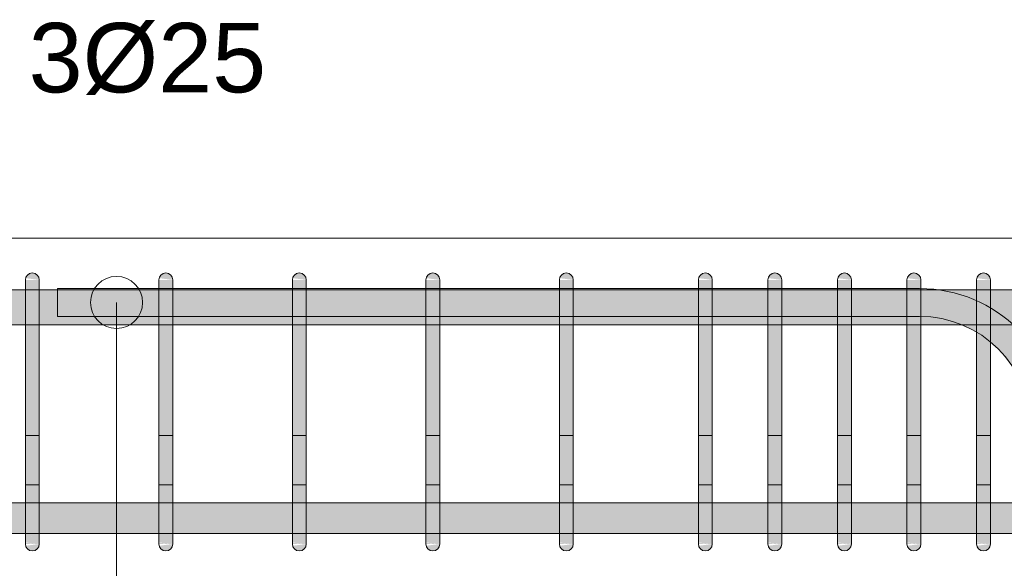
# Model space of a CAD drawing. Header units: millimetres. Extents: x 4307 to 42792, y 1610 to 10025.
# Tile 93 of 256: x 14147 to 14855, y 8682 to 9077. Entities that reach past the tile are written whole.
import ezdxf

# ---------------------------------------------------------------- set-up
doc = ezdxf.new("R2010")
doc.units = ezdxf.units.MM
for name, color, linetype, lineweight in [('S-BEAM', 12, 'Continuous', 9), ('S-COLS', 52, 'Continuous', 9), ('S-RBAR', 171, 'Continuous', 5), ('S-RBAR-IDEN', 171, 'Continuous', 5)]:
    doc.layers.add(name, color=color, linetype=linetype, lineweight=lineweight)
doc.styles.add('Arial', font='arial.ttf', dxfattribs={"height": 50})

msp = doc.modelspace()

# ---------------------------------------------------------------- hatches: boundary and pattern name
at = {"layer": 'S-RBAR'}
for points in [[(14160.94, 8890), (14160.77, 8891.29), (14160.27, 8892.5), (14159.47, 8893.54), (14158.44, 8894.33), (14157.23, 8894.83), (14155.94, 8895), (14154.64, 8894.83), (14153.44, 8894.33), (14152.4, 8893.54), (14151.61, 8892.5), (14151.11, 8891.29), (14160.77, 8890.02)], [(14256.95, 8890), (14256.78, 8891.29), (14256.28, 8892.5), (14255.49, 8893.54), (14254.45, 8894.33), (14253.25, 8894.83), (14251.95, 8895), (14250.66, 8894.83), (14249.45, 8894.33), (14248.42, 8893.54), (14247.62, 8892.5), (14247.12, 8891.29), (14256.78, 8890.02)], [(14352.97, 8890), (14352.8, 8891.29), (14352.3, 8892.5), (14351.5, 8893.54), (14350.47, 8894.33), (14349.26, 8894.83), (14347.97, 8895), (14346.67, 8894.83), (14345.47, 8894.33), (14344.43, 8893.54), (14343.64, 8892.5), (14343.14, 8891.29), (14352.8, 8890.02)], [(14448.98, 8890), (14448.81, 8891.29), (14448.31, 8892.5), (14447.52, 8893.54), (14446.48, 8894.33), (14445.28, 8894.83), (14443.98, 8895), (14442.69, 8894.83), (14441.48, 8894.33), (14440.45, 8893.54), (14439.65, 8892.5), (14439.15, 8891.29), (14448.81, 8890.02)], [(14545, 8890), (14544.83, 8891.29), (14544.33, 8892.5), (14543.54, 8893.54), (14542.5, 8894.33), (14541.29, 8894.83), (14540, 8895), (14538.71, 8894.83), (14537.26, 8894.15), (14536.46, 8893.54), (14535.67, 8892.5), (14535.17, 8891.29), (14544.83, 8890.02)], [(14645, 8890), (14644.83, 8891.29), (14644.33, 8892.5), (14643.54, 8893.54), (14642.5, 8894.33), (14641.29, 8894.83), (14640, 8895), (14638.71, 8894.83), (14637.5, 8894.33), (14636.46, 8893.54), (14635.67, 8892.5), (14635.17, 8891.29), (14644.83, 8890.02)], [(14695, 8890), (14694.83, 8891.29), (14694.33, 8892.5), (14693.54, 8893.54), (14692.5, 8894.33), (14691.29, 8894.83), (14690, 8895), (14688.71, 8894.83), (14687.5, 8894.33), (14686.46, 8893.54), (14685.67, 8892.5), (14685.17, 8891.29), (14694.33, 8890.09)], [(14745, 8890), (14744.83, 8891.29), (14744.33, 8892.5), (14743.54, 8893.54), (14742.5, 8894.33), (14741.29, 8894.83), (14740, 8895), (14738.71, 8894.83), (14737.5, 8894.33), (14736.46, 8893.54), (14735.67, 8892.5), (14735.17, 8891.29), (14744.83, 8890.02)], [(14795, 8890), (14794.83, 8891.29), (14794.33, 8892.5), (14793.54, 8893.54), (14792.5, 8894.33), (14791.29, 8894.83), (14790, 8895), (14788.71, 8894.83), (14787.5, 8894.33), (14786.46, 8893.54), (14785.67, 8892.5), (14785.17, 8891.29), (14794.83, 8890.02)], [(14845, 8890), (14844.83, 8891.29), (14844.33, 8892.5), (14843.54, 8893.54), (14842.5, 8894.33), (14841.29, 8894.83), (14840, 8895), (14838.71, 8894.83), (14837.5, 8894.33), (14836.46, 8893.54), (14835.67, 8892.5), (14835.17, 8891.29), (14844.83, 8890.02)], [(14160.94, 8865), (14160.94, 8890), (14150.94, 8890), (14150.94, 8865)], [(14256.95, 8865), (14256.95, 8890), (14246.95, 8890), (14246.95, 8865)], [(14352.97, 8865), (14352.97, 8890), (14342.97, 8890), (14342.97, 8865)], [(14448.98, 8865), (14448.98, 8890), (14438.98, 8890), (14438.98, 8865)], [(14537.26, 8865), (14545, 8865), (14545, 8890), (14535, 8890), (14535, 8865)], [(14645, 8865), (14645, 8890), (14635, 8890), (14635, 8865)], [(14685, 8865), (14695, 8865), (14695, 8890), (14685, 8890), (14685, 8869.55)], [(14745, 8865), (14745, 8890), (14735, 8890), (14735, 8865)], [(14795, 8865), (14795, 8890), (14785, 8890), (14785, 8865)], [(14845, 8865), (14845, 8890), (14835, 8890), (14835, 8865)], [(14160.94, 8725), (14160.94, 8865), (14150.94, 8865), (14150.94, 8725)], [(14256.95, 8725), (14256.95, 8865), (14246.95, 8865), (14246.95, 8725)], [(14352.97, 8725), (14352.97, 8865), (14342.97, 8865), (14342.97, 8725)], [(14448.98, 8725), (14448.98, 8865), (14438.98, 8865), (14438.98, 8725)], [(14545, 8725), (14545, 8865), (14535, 8865), (14535, 8725)], [(14645, 8725), (14645, 8865), (14635, 8865), (14635, 8725)], [(14695, 8725), (14695, 8865), (14685, 8865), (14685, 8725), (14694.33, 8725)], [(14745, 8725), (14745, 8865), (14735, 8865), (14735, 8725)], [(14795, 8725), (14795, 8865), (14785, 8865), (14785, 8725)], [(14845, 8725), (14845, 8865), (14835, 8865), (14835, 8725)], [(14155.94, 8695), (14157.23, 8695.17), (14158.44, 8695.67), (14159.47, 8696.46), (14160.27, 8697.5), (14160.77, 8698.71), (14160.77, 8699.98), (14151.11, 8698.71), (14151.61, 8697.5), (14152.4, 8696.46), (14153.44, 8695.67), (14154.64, 8695.17)], [(14251.95, 8695), (14253.25, 8695.17), (14254.45, 8695.67), (14255.49, 8696.46), (14256.28, 8697.5), (14256.78, 8698.71), (14256.78, 8699.98), (14247.12, 8698.71), (14247.62, 8697.5), (14248.42, 8696.46), (14249.45, 8695.67), (14250.66, 8695.17)], [(14347.97, 8695), (14349.26, 8695.17), (14350.47, 8695.67), (14351.5, 8696.46), (14352.3, 8697.5), (14352.8, 8698.71), (14352.8, 8699.98), (14343.14, 8698.71), (14343.64, 8697.5), (14344.43, 8696.46), (14345.47, 8695.67), (14346.67, 8695.17)], [(14443.98, 8695), (14445.28, 8695.17), (14446.48, 8695.67), (14447.52, 8696.46), (14448.31, 8697.5), (14448.81, 8698.71), (14448.81, 8699.98), (14439.15, 8698.71), (14439.65, 8697.5), (14440.45, 8696.46), (14441.48, 8695.67), (14442.69, 8695.17)], [(14540, 8695), (14541.29, 8695.17), (14542.5, 8695.67), (14543.54, 8696.46), (14544.33, 8697.5), (14544.83, 8698.71), (14544.83, 8699.98), (14535.17, 8698.71), (14535.67, 8697.5), (14537.26, 8695.85), (14537.5, 8695.67), (14538.71, 8695.17)], [(14640, 8695), (14641.29, 8695.17), (14642.5, 8695.67), (14643.54, 8696.46), (14644.33, 8697.5), (14644.83, 8698.71), (14644.83, 8699.98), (14635.17, 8698.71), (14635.67, 8697.5), (14636.46, 8696.46), (14637.5, 8695.67), (14638.71, 8695.17)], [(14690, 8695), (14691.29, 8695.17), (14692.5, 8695.67), (14693.54, 8696.46), (14694.33, 8697.5), (14694.83, 8698.71), (14695, 8700), (14685.17, 8698.71), (14685.67, 8697.5), (14686.46, 8696.46), (14687.5, 8695.67), (14688.71, 8695.17)], [(14740, 8695), (14741.29, 8695.17), (14742.5, 8695.67), (14743.54, 8696.46), (14744.33, 8697.5), (14744.83, 8698.71), (14744.83, 8699.98), (14735.17, 8698.71), (14735.67, 8697.5), (14736.46, 8696.46), (14737.5, 8695.67), (14738.71, 8695.17)], [(14790, 8695), (14791.29, 8695.17), (14792.5, 8695.67), (14793.54, 8696.46), (14794.33, 8697.5), (14794.83, 8698.71), (14794.83, 8699.98), (14785.17, 8698.71), (14785.67, 8697.5), (14786.46, 8696.46), (14787.5, 8695.67), (14788.71, 8695.17)], [(14840, 8695), (14841.29, 8695.17), (14842.5, 8695.67), (14843.54, 8696.46), (14844.33, 8697.5), (14844.83, 8698.71), (14844.83, 8699.98), (14835.17, 8698.71), (14835.67, 8697.5), (14836.46, 8696.46), (14837.5, 8695.67), (14838.71, 8695.17)]]:
    msp.add_hatch(color=7, dxfattribs=at).paths.add_polyline_path(points)
h = msp.add_hatch(color=7, dxfattribs=at)
h.paths.add_polyline_path([(12385, 8857.8), (12548.61, 8857.8), (12548.61, 8882.8), (12385, 8882.8), (12385, 8879.13)])
h.paths.add_polyline_path([(15035, 8857.8), (15035, 8882.8), (14995, 8882.8), (14995, 8857.8), (15008.46, 8857.8)])
h.paths.add_polyline_path([(17600.05, 8857.8), (17645, 8857.8), (17645, 8882.8), (17480.45, 8882.8), (17480.45, 8857.8), (17521.52, 8857.8)])
h.paths.add_polyline_path([(15145, 8857.8), (15185, 8857.8), (15185, 8882.8), (15145, 8882.8), (15145, 8865)])
h.paths.add_polyline_path([(12558.61, 8857.8), (12737.69, 8857.8), (12737.69, 8882.8), (12558.61, 8882.8), (12558.61, 8865)])
h.paths.add_polyline_path([(15095, 8857.8), (15135, 8857.8), (15135, 8882.8), (15095, 8882.8), (15095, 8865)])
h.paths.add_polyline_path([(15085, 8857.8), (15085, 8882.8), (15045, 8882.8), (15045, 8857.8)])
h.paths.add_polyline_path([(17470.45, 8857.8), (17470.45, 8882.8), (17291.37, 8882.8), (17291.37, 8857.8), (17442.99, 8857.8)])
h.paths.add_polyline_path([(14935, 8857.8), (14935, 8882.8), (14895, 8882.8), (14895, 8857.8), (14929.93, 8857.8)])
h.paths.add_polyline_path([(15195, 8857.8), (15235, 8857.8), (15235, 8882.8), (15195, 8882.8), (15195, 8865)])
h.paths.add_polyline_path([(12747.69, 8857.8), (12926.77, 8857.8), (12926.77, 8882.8), (12747.69, 8882.8), (12747.69, 8865)])
h.paths.add_polyline_path([(14985, 8857.8), (14985, 8882.8), (14945, 8882.8), (14945, 8857.8)])
h.paths.add_polyline_path([(17281.37, 8857.8), (17281.37, 8882.8), (17102.29, 8882.8), (17102.29, 8857.8), (17128.85, 8857.8)])
h.paths.add_polyline_path([(15295, 8857.8), (15335, 8857.8), (15335, 8882.8), (15295, 8882.8), (15295, 8865)])
h.paths.add_polyline_path([(15245, 8857.8), (15285, 8857.8), (15285, 8882.8), (15245, 8882.8), (15245, 8865)])
h.paths.add_polyline_path([(14885, 8857.8), (14885, 8882.8), (14845, 8882.8), (14845, 8857.8), (14851.39, 8857.8)])
h.paths.add_polyline_path([(12936.77, 8857.8), (13115.85, 8857.8), (13115.85, 8882.8), (12936.77, 8882.8), (12936.77, 8865)])
h.paths.add_polyline_path([(14785, 8857.8), (14785, 8882.8), (14745, 8882.8), (14745, 8857.8), (14772.86, 8857.8)])
h.paths.add_polyline_path([(15395, 8857.8), (15485, 8857.8), (15485, 8882.8), (15395, 8882.8), (15395, 8865)])
h.paths.add_polyline_path([(17092.29, 8857.8), (17092.29, 8882.8), (16913.2, 8882.8), (16913.2, 8857.8), (17050.32, 8857.8)])
h.paths.add_polyline_path([(15345, 8857.8), (15385, 8857.8), (15385, 8882.8), (15345, 8882.8), (15345, 8865)])
h.paths.add_polyline_path([(14835, 8857.8), (14835, 8882.8), (14795, 8882.8), (14795, 8857.8)])
h.paths.add_polyline_path([(14735, 8857.8), (14735, 8882.8), (14695, 8882.8), (14695, 8857.8)])
h.paths.add_polyline_path([(13125.85, 8857.8), (13286.8, 8857.8), (13286.8, 8882.8), (13125.85, 8882.8), (13125.85, 8865)])
h.paths.add_polyline_path([(13296.8, 8857.8), (13382.81, 8857.8), (13382.81, 8882.8), (13296.8, 8882.8), (13296.8, 8865)])
h.paths.add_polyline_path([(15495, 8857.8), (15581.02, 8857.8), (15581.02, 8882.8), (15495, 8882.8), (15495, 8865)])
h.paths.add_polyline_path([(16903.2, 8857.8), (16903.2, 8882.8), (16743.2, 8882.8), (16743.2, 8857.8), (16893.25, 8857.8)])
h.paths.add_polyline_path([(14635, 8857.8), (14635, 8882.8), (14545, 8882.8), (14545, 8857.8), (14615.8, 8857.8)])
h.paths.add_polyline_path([(15591.02, 8857.8), (15677.03, 8857.8), (15677.03, 8882.8), (15591.02, 8882.8), (15591.02, 8865)])
h.paths.add_polyline_path([(16733.2, 8857.8), (16733.2, 8882.8), (16647.19, 8882.8), (16647.19, 8857.8), (16657.66, 8857.8)])
h.paths.add_polyline_path([(14685, 8857.8), (14685, 8882.8), (14645, 8882.8), (14645, 8857.8)])
h.paths.add_polyline_path([(15687.03, 8857.8), (15773.05, 8857.8), (15773.05, 8882.8), (15687.03, 8882.8), (15687.03, 8865)])
h.paths.add_polyline_path([(13392.81, 8857.8), (13478.83, 8857.8), (13478.83, 8882.8), (13392.81, 8882.8), (13392.81, 8865)])
h.paths.add_polyline_path([(14535, 8857.8), (14535, 8882.8), (14448.98, 8882.8), (14448.98, 8857.8), (14458.73, 8857.8)])
h.paths.add_polyline_path([(15783.05, 8857.8), (15869.06, 8857.8), (15869.06, 8882.8), (15783.05, 8882.8), (15783.05, 8865)])
h.paths.add_polyline_path([(16637.19, 8857.8), (16637.19, 8882.8), (16551.17, 8882.8), (16551.17, 8857.8), (16579.12, 8857.8)])
h.paths.add_polyline_path([(14438.98, 8857.8), (14438.98, 8882.8), (14352.97, 8882.8), (14352.97, 8857.8), (14380.2, 8857.8)])
h.paths.add_polyline_path([(13488.83, 8857.8), (13574.84, 8857.8), (13574.84, 8882.8), (13488.83, 8882.8), (13488.83, 8865)])
h.paths.add_polyline_path([(14342.97, 8857.8), (14342.97, 8882.8), (14256.95, 8882.8), (14256.95, 8857.8), (14301.66, 8857.8)])
h.paths.add_polyline_path([(15879.06, 8857.8), (15965.08, 8857.8), (15965.08, 8882.8), (15879.06, 8882.8), (15879.06, 8865)])
h.paths.add_polyline_path([(14246.95, 8857.8), (14246.95, 8882.8), (14160.94, 8882.8), (14160.94, 8857.8), (14223.13, 8857.8)])
h.paths.add_polyline_path([(13584.84, 8857.8), (13670.86, 8857.8), (13670.86, 8882.8), (13584.84, 8882.8), (13584.84, 8865)])
h.paths.add_polyline_path([(15975.08, 8857.8), (16061.09, 8857.8), (16061.09, 8882.8), (15975.08, 8882.8), (15975.08, 8865)])
h.paths.add_polyline_path([(16541.17, 8857.8), (16541.17, 8882.8), (16455.16, 8882.8), (16455.16, 8857.8), (16500.59, 8857.8)])
h.paths.add_polyline_path([(14150.94, 8857.8), (14150.94, 8882.8), (14064.92, 8882.8), (14064.92, 8857.8), (14144.6, 8857.8)])
h.paths.add_polyline_path([(16071.09, 8857.8), (16157.11, 8857.8), (16157.11, 8882.8), (16071.09, 8882.8), (16071.09, 8865)])
h.paths.add_polyline_path([(16445.16, 8857.8), (16445.16, 8882.8), (16359.14, 8882.8), (16359.14, 8857.8), (16422.06, 8857.8)])
h.paths.add_polyline_path([(14054.92, 8857.8), (14054.92, 8882.8), (13968.91, 8882.8), (13968.91, 8857.8), (13987.53, 8857.8)])
h.paths.add_polyline_path([(16167.11, 8857.8), (16253.13, 8857.8), (16253.13, 8882.8), (16167.11, 8882.8), (16167.11, 8865)])
h.paths.add_polyline_path([(13958.91, 8857.8), (13958.91, 8882.8), (13872.89, 8882.8), (13872.89, 8857.8), (13909, 8857.8)])
h.paths.add_polyline_path([(13680.86, 8857.8), (13766.87, 8857.8), (13766.87, 8882.8), (13680.86, 8882.8), (13680.86, 8865)])
h.paths.add_polyline_path([(13776.87, 8857.8), (13862.89, 8857.8), (13862.89, 8882.8), (13776.87, 8882.8), (13776.87, 8865)])
h.paths.add_polyline_path([(16263.13, 8857.8), (16349.14, 8857.8), (16349.14, 8882.8), (16263.13, 8882.8), (16263.13, 8865)])
h = msp.add_hatch(color=7, dxfattribs=at)
h.paths.add_polyline_path([(14545, 8882.8), (14635, 8882.8), (14635, 8883.8), (14545, 8883.8)])
h.paths.add_polyline_path([(14256.95, 8882.8), (14342.97, 8882.8), (14342.97, 8883.8), (14256.95, 8883.8)])
h.paths.add_polyline_path([(14785, 8882.8), (14785, 8883.8), (14745, 8883.8), (14745, 8882.8), (14772.86, 8882.8)])
h.paths.add_polyline_path([(14223.13, 8882.8), (14246.95, 8882.8), (14246.95, 8883.8), (14174.05, 8883.8), (14174.05, 8882.8)])
h.paths.add_polyline_path([(14735, 8882.8), (14735, 8883.8), (14695, 8883.8), (14695, 8882.8), (14733.59, 8882.8)])
h.paths.add_polyline_path([(14352.97, 8882.8), (14438.98, 8882.8), (14438.98, 8883.8), (14352.97, 8883.8)])
h.paths.add_polyline_path([(14448.98, 8882.8), (14535, 8882.8), (14535, 8883.8), (14448.98, 8883.8)])
h.paths.add_polyline_path([(14685, 8882.8), (14685, 8883.8), (14645, 8883.8), (14645, 8882.8), (14655.06, 8882.8)])
h = msp.add_hatch(color=7, dxfattribs=at)
h.paths.add_polyline_path([(14874.05, 8783.8), (14885, 8783.8), (14885, 8823.31), (14880.65, 8833.8), (14864.76, 8854.51), (14860.47, 8857.8), (14845, 8857.8), (14845, 8844.68), (14850.62, 8840.37), (14863.33, 8823.8), (14871.32, 8804.51)])
h.paths.add_polyline_path([(14835, 8852.36), (14835, 8857.8), (14822.66, 8857.8), (14834.05, 8853.09)])
h.paths.add_polyline_path([(14795, 8882.8), (14801.65, 8882.8), (14795, 8883.68)])
h = msp.add_hatch(color=7, dxfattribs=at)
h.paths.add_polyline_path([(12359.53, 8707.64), (12359.53, 8729.64), (12180.45, 8729.64), (12180.45, 8707.64), (12338.34, 8707.64)])
h.paths.add_polyline_path([(13830.46, 8707.64), (13862.89, 8707.92), (13862.89, 8729.64), (13776.87, 8729.64), (13776.87, 8707.64), (13791.2, 8707.64)])
h.paths.add_polyline_path([(11945.67, 8707.64), (11981.37, 8707.92), (11981.37, 8729.64), (11802.29, 8729.64), (11802.29, 8707.64), (11867.14, 8707.64)])
h.paths.add_polyline_path([(10532.07, 8707.64), (10569.06, 8707.92), (10569.06, 8729.64), (10483.05, 8729.64), (10483.05, 8707.64), (10492.81, 8707.64)])
h.paths.add_polyline_path([(9745, 8707.64), (9785, 8707.92), (9785, 8729.64), (9745, 8729.64), (9745, 8707.92)])
h.paths.add_polyline_path([(13872.89, 8707.64), (13958.91, 8707.92), (13958.91, 8729.64), (13872.89, 8729.64), (13872.89, 8707.92)])
h.paths.add_polyline_path([(10579.06, 8707.64), (10665.08, 8707.92), (10665.08, 8729.64), (10579.06, 8729.64), (10579.06, 8707.92)])
h.paths.add_polyline_path([(11991.37, 8707.64), (12170.45, 8707.92), (12170.45, 8729.64), (11991.37, 8729.64), (11991.37, 8707.92)])
h.paths.add_polyline_path([(13968.91, 8707.64), (14054.92, 8707.92), (14054.92, 8729.64), (13968.91, 8729.64), (13968.91, 8707.92)])
h.paths.add_polyline_path([(10675.08, 8707.64), (10761.09, 8707.92), (10761.09, 8729.64), (10675.08, 8729.64), (10675.08, 8707.92)])
h.paths.add_polyline_path([(9727.7, 8707.64), (9735, 8707.92), (9735, 8729.64), (9727.7, 8729.64), (9727.7, 8707.92)])
h.paths.add_polyline_path([(11792.29, 8707.64), (11792.29, 8729.64), (11613.2, 8729.64), (11613.2, 8707.64), (11788.6, 8707.64)])
h.paths.add_polyline_path([(13766.87, 8707.64), (13766.87, 8729.64), (13680.86, 8729.64), (13680.86, 8707.64), (13751.93, 8707.64)])
h.paths.add_polyline_path([(14985, 8707.64), (14985, 8729.64), (14945, 8729.64), (14945, 8707.64), (14969.19, 8707.64)])
h.paths.add_polyline_path([(10473.05, 8707.64), (10473.05, 8729.64), (10387.03, 8729.64), (10387.03, 8707.64), (10453.54, 8707.64)])
h.paths.add_polyline_path([(15002.3, 8707.64), (15002.3, 8729.64), (14995, 8729.64), (14995, 8707.64)])
h.paths.add_polyline_path([(10377.03, 8707.64), (10377.03, 8729.64), (10291.02, 8729.64), (10291.02, 8707.64), (10375.01, 8707.64)])
h.paths.add_polyline_path([(14935, 8707.64), (14935, 8729.64), (14895, 8729.64), (14895, 8707.64), (14929.93, 8707.64)])
h.paths.add_polyline_path([(14064.92, 8707.64), (14150.94, 8707.92), (14150.94, 8729.64), (14064.92, 8729.64), (14064.92, 8707.92)])
h.paths.add_polyline_path([(11603.2, 8707.64), (11603.2, 8729.64), (11443.2, 8729.64), (11443.2, 8707.64), (11592.27, 8707.64)])
h.paths.add_polyline_path([(12369.53, 8707.64), (12548.61, 8707.92), (12548.61, 8729.64), (12369.53, 8729.64), (12369.53, 8707.92)])
h.paths.add_polyline_path([(10281.02, 8707.64), (10281.02, 8729.64), (10195, 8729.64), (10195, 8707.64), (10257.21, 8707.64)])
h.paths.add_polyline_path([(13670.86, 8707.64), (13670.86, 8729.64), (13584.84, 8729.64), (13584.84, 8707.64), (13634.13, 8707.64)])
h.paths.add_polyline_path([(9795, 8707.64), (9835, 8707.92), (9835, 8729.64), (9795, 8729.64), (9795, 8707.92)])
h.paths.add_polyline_path([(14160.94, 8707.64), (14246.95, 8707.92), (14246.95, 8729.64), (14160.94, 8729.64), (14160.94, 8707.92)])
h.paths.add_polyline_path([(10771.09, 8707.64), (10857.11, 8707.92), (10857.11, 8729.64), (10771.09, 8729.64), (10771.09, 8707.92)])
h.paths.add_polyline_path([(9845, 8707.64), (9885, 8707.92), (9885, 8729.64), (9845, 8729.64), (9845, 8707.92)])
h.paths.add_polyline_path([(13574.84, 8707.64), (13574.84, 8729.64), (13488.83, 8729.64), (13488.83, 8707.64), (13555.6, 8707.64)])
h.paths.add_polyline_path([(14256.95, 8707.64), (14342.97, 8707.92), (14342.97, 8729.64), (14256.95, 8729.64), (14256.95, 8707.92)])
h.paths.add_polyline_path([(9895, 8707.64), (9935, 8707.92), (9935, 8729.64), (9895, 8729.64), (9895, 8707.92)])
h.paths.add_polyline_path([(12558.61, 8707.64), (12737.69, 8707.92), (12737.69, 8729.64), (12558.61, 8729.64), (12558.61, 8707.92)])
h.paths.add_polyline_path([(11433.2, 8707.64), (11433.2, 8729.64), (11347.19, 8729.64), (11347.19, 8707.64), (11395.94, 8707.64)])
h.paths.add_polyline_path([(14885, 8707.64), (14885, 8729.64), (14845, 8729.64), (14845, 8707.64), (14851.39, 8707.64)])
h.paths.add_polyline_path([(10185, 8707.64), (10185, 8729.64), (10095, 8729.64), (10095, 8707.64), (10178.68, 8707.64)])
h.paths.add_polyline_path([(14835, 8707.64), (14835, 8729.64), (14795, 8729.64), (14795, 8707.64), (14812.13, 8707.64)])
h.paths.add_polyline_path([(10867.11, 8707.64), (10953.13, 8707.92), (10953.13, 8729.64), (10867.11, 8729.64), (10867.11, 8707.92)])
h.paths.add_polyline_path([(11337.19, 8707.64), (11337.19, 8729.64), (11251.17, 8729.64), (11251.17, 8707.64), (11317.41, 8707.64)])
h.paths.add_polyline_path([(14785, 8707.64), (14785, 8729.64), (14745, 8729.64), (14745, 8707.64), (14772.86, 8707.64)])
h.paths.add_polyline_path([(10963.13, 8707.64), (11049.14, 8707.92), (11049.14, 8729.64), (10963.13, 8729.64), (10963.13, 8707.92)])
h.paths.add_polyline_path([(12747.69, 8707.64), (12926.77, 8707.92), (12926.77, 8729.64), (12747.69, 8729.64), (12747.69, 8707.92)])
h.paths.add_polyline_path([(14352.97, 8707.64), (14438.98, 8707.92), (14438.98, 8729.64), (14352.97, 8729.64), (14352.97, 8707.92)])
h.paths.add_polyline_path([(13478.83, 8707.64), (13478.83, 8729.64), (13392.81, 8729.64), (13392.81, 8707.64), (13477.07, 8707.64)])
h.paths.add_polyline_path([(10085, 8707.64), (10085, 8729.64), (10045, 8729.64), (10045, 8707.64), (10060.88, 8707.64)])
h.paths.add_polyline_path([(14448.98, 8707.64), (14535, 8707.92), (14535, 8729.64), (14448.98, 8729.64), (14448.98, 8707.92)])
h.paths.add_polyline_path([(11241.17, 8707.64), (11241.17, 8729.64), (11155.16, 8729.64), (11155.16, 8707.64), (11238.87, 8707.64)])
h.paths.add_polyline_path([(13382.81, 8707.64), (13382.81, 8729.64), (13296.8, 8729.64), (13296.8, 8707.64), (13359.27, 8707.64)])
h.paths.add_polyline_path([(9945, 8707.64), (9985, 8707.92), (9985, 8729.64), (9945, 8729.64), (9945, 8707.92)])
h.paths.add_polyline_path([(12936.77, 8707.64), (13115.85, 8707.92), (13115.85, 8729.64), (12936.77, 8729.64), (12936.77, 8707.92)])
h.paths.add_polyline_path([(10035, 8707.64), (10035, 8729.64), (9995, 8729.64), (9995, 8707.64), (10021.61, 8707.64)])
h.paths.add_polyline_path([(14735, 8707.64), (14735, 8729.64), (14695, 8729.64), (14695, 8707.64), (14733.59, 8707.64)])
h.paths.add_polyline_path([(11145.16, 8707.64), (11145.16, 8729.64), (11059.14, 8729.64), (11059.14, 8707.64), (11121.07, 8707.64)])
h.paths.add_polyline_path([(14545, 8707.64), (14635, 8707.92), (14635, 8729.64), (14545, 8729.64), (14545, 8707.92)])
h.paths.add_polyline_path([(13286.8, 8707.64), (13286.8, 8729.64), (13125.85, 8729.64), (13125.85, 8707.64), (13280.73, 8707.64)])
h.paths.add_polyline_path([(14685, 8707.64), (14685, 8729.64), (14645, 8729.64), (14645, 8707.64), (14655.06, 8707.64)])
h = msp.add_hatch(color=7, dxfattribs=at)
h.paths.add_polyline_path([(14160.94, 8703.08), (14160.94, 8703.74), (14159.58, 8703.89), (14158.73, 8703.51)])
h.paths.add_polyline_path([(14155.45, 8705.53), (14153.76, 8707.49), (14150.94, 8707.92), (14150.94, 8706.75)])
h.paths.add_polyline_path([(14160.94, 8711.72), (14160.94, 8713.44), (14150.94, 8715.43), (14155.66, 8711.91)])
h.paths.add_polyline_path([(14158.91, 8724.03), (14160.94, 8724.24), (14160.94, 8725), (14150.94, 8725), (14150.94, 8724.03)])
h = msp.add_hatch(color=7, dxfattribs=at)
h.paths.add_polyline_path([(14160.94, 8700), (14160.94, 8703.08), (14158.73, 8703.51), (14159.58, 8703.89), (14160.94, 8703.74), (14160.94, 8711.72), (14156.41, 8711.99), (14150.94, 8715.43), (14150.94, 8708.15), (14153.91, 8707.32), (14155.45, 8705.53), (14150.94, 8706.75), (14151.11, 8700.99), (14153.02, 8700.85), (14157.23, 8700.4)])
h.paths.add_polyline_path([(14160.94, 8700), (14150.94, 8700.85), (14151.11, 8700), (14155.94, 8700)])
h.paths.add_polyline_path([(14160.94, 8713.44), (14160.94, 8724.24), (14158.91, 8724.03), (14150.94, 8724.03), (14150.94, 8715.43)])
h = msp.add_hatch(color=7, dxfattribs=at)
h.paths.add_polyline_path([(14256.95, 8703.08), (14256.95, 8703.74), (14255.6, 8703.89), (14254.75, 8703.51)])
h.paths.add_polyline_path([(14251.46, 8705.53), (14249.78, 8707.49), (14246.95, 8707.92), (14246.95, 8706.75)])
h.paths.add_polyline_path([(14256.95, 8711.72), (14256.95, 8713.44), (14246.95, 8715.43), (14251.68, 8711.91)])
h.paths.add_polyline_path([(14254.92, 8724.03), (14256.95, 8724.24), (14256.95, 8725), (14246.95, 8725), (14246.95, 8724.03)])
h = msp.add_hatch(color=7, dxfattribs=at)
h.paths.add_polyline_path([(14256.95, 8700), (14256.95, 8703.08), (14254.75, 8703.51), (14255.6, 8703.89), (14256.95, 8703.74), (14256.95, 8711.72), (14252.42, 8711.99), (14246.95, 8715.43), (14246.95, 8708.15), (14249.93, 8707.32), (14251.46, 8705.53), (14246.95, 8706.75), (14247.12, 8700.99), (14249.04, 8700.85), (14253.25, 8700.4)])
h.paths.add_polyline_path([(14246.95, 8700), (14256.95, 8700), (14246.95, 8700.85)])
h.paths.add_polyline_path([(14256.95, 8713.44), (14256.95, 8724.24), (14254.92, 8724.03), (14246.95, 8724.03), (14246.95, 8715.43)])
h = msp.add_hatch(color=7, dxfattribs=at)
h.paths.add_polyline_path([(14352.97, 8703.08), (14352.97, 8703.74), (14351.61, 8703.89), (14350.77, 8703.51)])
h.paths.add_polyline_path([(14347.48, 8705.53), (14345.79, 8707.49), (14342.97, 8707.92), (14342.97, 8706.75)])
h.paths.add_polyline_path([(14352.97, 8711.72), (14352.97, 8713.44), (14342.97, 8715.43), (14347.69, 8711.91)])
h.paths.add_polyline_path([(14350.94, 8724.03), (14352.97, 8724.24), (14352.97, 8725), (14342.97, 8725), (14342.97, 8724.03)])
h = msp.add_hatch(color=7, dxfattribs=at)
h.paths.add_polyline_path([(14352.97, 8700), (14352.97, 8703.08), (14350.77, 8703.51), (14351.61, 8703.89), (14352.97, 8703.74), (14352.97, 8711.72), (14348.44, 8711.99), (14342.97, 8715.43), (14342.97, 8708.15), (14345.94, 8707.32), (14347.48, 8705.53), (14342.97, 8706.75), (14343.14, 8700.99), (14345.06, 8700.85), (14349.26, 8700.4)])
h.paths.add_polyline_path([(14352.97, 8700), (14342.97, 8700.85), (14343.14, 8700), (14347.97, 8700)])
h.paths.add_polyline_path([(14352.97, 8713.44), (14352.97, 8724.24), (14350.94, 8724.03), (14342.97, 8724.03), (14342.97, 8715.43)])
h = msp.add_hatch(color=7, dxfattribs=at)
h.paths.add_polyline_path([(14448.98, 8703.08), (14448.98, 8703.74), (14447.63, 8703.89), (14446.78, 8703.51)])
h.paths.add_polyline_path([(14443.49, 8705.53), (14441.81, 8707.49), (14438.98, 8707.92), (14438.98, 8706.75)])
h.paths.add_polyline_path([(14448.98, 8711.72), (14448.98, 8713.44), (14438.98, 8715.43), (14443.71, 8711.91)])
h.paths.add_polyline_path([(14446.96, 8724.03), (14448.98, 8724.24), (14448.98, 8725), (14438.98, 8725), (14438.98, 8724.03)])
h = msp.add_hatch(color=7, dxfattribs=at)
h.paths.add_polyline_path([(14448.98, 8700), (14448.98, 8703.08), (14446.78, 8703.51), (14447.63, 8703.89), (14448.98, 8703.74), (14448.98, 8711.72), (14444.45, 8711.99), (14438.98, 8715.43), (14438.98, 8708.15), (14441.96, 8707.32), (14443.49, 8705.53), (14438.98, 8706.75), (14439.15, 8700.99), (14441.07, 8700.85), (14445.28, 8700.4)])
h.paths.add_polyline_path([(14438.98, 8700), (14448.98, 8700), (14438.98, 8700.85)])
h.paths.add_polyline_path([(14448.98, 8713.44), (14448.98, 8724.24), (14446.96, 8724.03), (14438.98, 8724.03), (14438.98, 8715.43)])
h = msp.add_hatch(color=7, dxfattribs=at)
h.paths.add_polyline_path([(14545, 8703.08), (14545, 8703.74), (14543.64, 8703.89), (14542.8, 8703.51)])
h.paths.add_polyline_path([(14539.51, 8705.53), (14537.83, 8707.49), (14535, 8707.92), (14535, 8706.75), (14537.26, 8706.14)])
h.paths.add_polyline_path([(14545, 8711.72), (14545, 8713.44), (14535, 8715.43), (14539.72, 8711.91)])
h.paths.add_polyline_path([(14542.97, 8724.03), (14545, 8724.24), (14545, 8725), (14535, 8725), (14535, 8724.03)])
h = msp.add_hatch(color=7, dxfattribs=at)
h.paths.add_polyline_path([(14545, 8700), (14545, 8703.08), (14542.8, 8703.51), (14543.64, 8703.89), (14545, 8703.74), (14545, 8711.72), (14540.47, 8711.99), (14535, 8715.43), (14535, 8708.15), (14537.97, 8707.32), (14539.51, 8705.53), (14535, 8706.75), (14535.17, 8700.99), (14537.26, 8700.83), (14541.29, 8700.4)])
h.paths.add_polyline_path([(14537.26, 8700), (14545, 8700), (14535, 8700.85), (14535.17, 8700)])
h.paths.add_polyline_path([(14545, 8713.44), (14545, 8724.24), (14542.97, 8724.03), (14535, 8724.03), (14535, 8715.43), (14537.26, 8714.98)])
h = msp.add_hatch(color=7, dxfattribs=at)
h.paths.add_polyline_path([(14645, 8703.08), (14645, 8703.74), (14643.64, 8703.89), (14642.8, 8703.51)])
h.paths.add_polyline_path([(14639.51, 8705.53), (14637.83, 8707.49), (14635, 8707.92), (14635, 8706.75)])
h.paths.add_polyline_path([(14645, 8711.72), (14645, 8713.44), (14635, 8715.43), (14639.72, 8711.91)])
h.paths.add_polyline_path([(14642.97, 8724.03), (14645, 8724.24), (14645, 8725), (14635, 8725), (14635, 8724.03)])
h = msp.add_hatch(color=7, dxfattribs=at)
h.paths.add_polyline_path([(14645, 8700), (14645, 8703.08), (14642.8, 8703.51), (14643.64, 8703.89), (14645, 8703.74), (14645, 8711.72), (14640.47, 8711.99), (14635, 8715.43), (14635, 8708.15), (14637.97, 8707.32), (14639.51, 8705.53), (14635, 8706.75), (14635.17, 8700.99), (14637.09, 8700.85), (14641.29, 8700.4)])
h.paths.add_polyline_path([(14645, 8700), (14635, 8700.85), (14635.17, 8700), (14640, 8700)])
h.paths.add_polyline_path([(14645, 8713.44), (14645, 8724.24), (14642.97, 8724.03), (14635, 8724.03), (14635, 8715.43)])
h = msp.add_hatch(color=7, dxfattribs=at)
h.paths.add_polyline_path([(14695, 8703.08), (14695, 8703.74), (14693.64, 8703.89), (14692.8, 8703.51), (14694.33, 8703.21)])
h.paths.add_polyline_path([(14689.51, 8705.53), (14687.83, 8707.49), (14685, 8707.92), (14685, 8706.75)])
h.paths.add_polyline_path([(14695, 8711.72), (14695, 8713.44), (14685, 8715.43), (14689.72, 8711.91), (14694.33, 8711.75)])
h.paths.add_polyline_path([(14692.97, 8724.03), (14695, 8724.24), (14695, 8725), (14685, 8725), (14685, 8724.03)])
h = msp.add_hatch(color=7, dxfattribs=at)
h.paths.add_polyline_path([(14691.29, 8700), (14694.33, 8700.06), (14685, 8700.85), (14685.17, 8700), (14690, 8700)])
h.paths.add_polyline_path([(14695, 8700), (14695, 8703.08), (14692.8, 8703.51), (14693.64, 8703.89), (14695, 8703.74), (14695, 8711.72), (14690.47, 8711.99), (14685, 8715.43), (14685, 8708.15), (14687.97, 8707.32), (14689.51, 8705.53), (14685, 8706.75), (14685.17, 8700.99), (14687.09, 8700.85), (14694.33, 8700.07)])
h.paths.add_polyline_path([(14695, 8713.44), (14695, 8724.24), (14692.97, 8724.03), (14685, 8724.03), (14685, 8715.43), (14694.33, 8713.57)])
h = msp.add_hatch(color=7, dxfattribs=at)
h.paths.add_polyline_path([(14745, 8703.08), (14745, 8703.74), (14743.64, 8703.89), (14742.8, 8703.51)])
h.paths.add_polyline_path([(14739.51, 8705.53), (14737.83, 8707.49), (14735, 8707.92), (14735, 8706.75)])
h.paths.add_polyline_path([(14745, 8711.72), (14745, 8713.44), (14735, 8715.43), (14739.72, 8711.91)])
h.paths.add_polyline_path([(14742.97, 8724.03), (14745, 8724.24), (14745, 8725), (14735, 8725), (14735, 8724.03)])
h = msp.add_hatch(color=7, dxfattribs=at)
h.paths.add_polyline_path([(14745, 8700), (14745, 8703.08), (14742.8, 8703.51), (14743.64, 8703.89), (14745, 8703.74), (14745, 8711.72), (14740.47, 8711.99), (14735, 8715.43), (14735, 8708.15), (14737.97, 8707.32), (14739.51, 8705.53), (14735, 8706.75), (14735.17, 8700.99), (14737.09, 8700.85), (14741.29, 8700.4)])
h.paths.add_polyline_path([(14735, 8700), (14745, 8700), (14735, 8700.85)])
h.paths.add_polyline_path([(14745, 8713.44), (14745, 8724.24), (14742.97, 8724.03), (14735, 8724.03), (14735, 8715.43)])
h = msp.add_hatch(color=7, dxfattribs=at)
h.paths.add_polyline_path([(14795, 8703.08), (14795, 8703.74), (14793.64, 8703.89), (14792.8, 8703.51)])
h.paths.add_polyline_path([(14789.51, 8705.53), (14787.83, 8707.49), (14785, 8707.92), (14785, 8706.75)])
h.paths.add_polyline_path([(14795, 8711.72), (14795, 8713.44), (14785, 8715.43), (14789.72, 8711.91)])
h.paths.add_polyline_path([(14792.97, 8724.03), (14795, 8724.24), (14795, 8725), (14785, 8725), (14785, 8724.03)])
h = msp.add_hatch(color=7, dxfattribs=at)
h.paths.add_polyline_path([(14795, 8700), (14795, 8703.08), (14792.8, 8703.51), (14793.64, 8703.89), (14795, 8703.74), (14795, 8711.72), (14790.47, 8711.99), (14785, 8715.43), (14785, 8708.15), (14787.97, 8707.32), (14789.51, 8705.53), (14785, 8706.75), (14785.17, 8700.99), (14787.09, 8700.85), (14791.29, 8700.4)])
h.paths.add_polyline_path([(14785, 8700), (14795, 8700), (14785, 8700.85)])
h.paths.add_polyline_path([(14795, 8713.44), (14795, 8724.24), (14792.97, 8724.03), (14785, 8724.03), (14785, 8715.43)])
h = msp.add_hatch(color=7, dxfattribs=at)
h.paths.add_polyline_path([(14845, 8703.08), (14845, 8703.74), (14843.64, 8703.89), (14842.8, 8703.51)])
h.paths.add_polyline_path([(14839.51, 8705.53), (14837.83, 8707.49), (14835, 8707.92), (14835, 8706.75)])
h.paths.add_polyline_path([(14845, 8711.72), (14845, 8713.44), (14835, 8715.43), (14839.72, 8711.91)])
h.paths.add_polyline_path([(14842.97, 8724.03), (14845, 8724.24), (14845, 8725), (14835, 8725), (14835, 8724.03)])
h = msp.add_hatch(color=7, dxfattribs=at)
h.paths.add_polyline_path([(14845, 8700), (14845, 8703.08), (14842.8, 8703.51), (14843.64, 8703.89), (14845, 8703.74), (14845, 8711.72), (14840.47, 8711.99), (14835, 8715.43), (14835, 8708.15), (14837.97, 8707.32), (14839.51, 8705.53), (14835, 8706.75), (14835.17, 8700.99), (14837.09, 8700.85), (14841.29, 8700.4)])
h.paths.add_polyline_path([(14835, 8700), (14845, 8700), (14835, 8700.85)])
h.paths.add_polyline_path([(14845, 8713.44), (14845, 8724.24), (14842.97, 8724.03), (14835, 8724.03), (14835, 8715.43)])

# ---------------------------------------------------------------- linework, layer by layer
at = {"layer": 'S-BEAM'}
msp.add_line((9890, 8920), (14840, 8920), dxfattribs=at)
msp.add_line((9890, 8920), (14840, 8920), dxfattribs=at)
at = {"layer": 'S-COLS'}
for p, q in [((14840, 8920), (15190, 8920)), ((15190, 8920), (14840, 8920))]:
    msp.add_line(p, q, dxfattribs=at)
at = {"layer": 'S-RBAR'}
for p, q in [((14150.94, 8865), (14150.94, 8890)), ((14150.94, 8865), (14150.94, 8890)), ((14160.94, 8865), (14160.94, 8890)), ((14160.94, 8865), (14160.94, 8890)), ((14246.95, 8865), (14246.95, 8890)), ((14246.95, 8865), (14246.95, 8890)), ((14256.95, 8865), (14256.95, 8890)), ((14256.95, 8865), (14256.95, 8890)), ((14342.97, 8865), (14342.97, 8890)), ((14342.97, 8865), (14342.97, 8890)), ((14352.97, 8865), (14352.97, 8890)), ((14352.97, 8865), (14352.97, 8890)), ((14438.98, 8865), (14438.98, 8890)), ((14438.98, 8865), (14438.98, 8890)), ((14448.98, 8865), (14448.98, 8890)), ((14448.98, 8865), (14448.98, 8890)), ((14535, 8865), (14535, 8890)), ((14535, 8865), (14535, 8890)), ((14545, 8865), (14545, 8890)), ((14545, 8865), (14545, 8890)), ((14635, 8865), (14635, 8890)), ((14635, 8865), (14635, 8890)), ((14645, 8865), (14645, 8890)), ((14645, 8865), (14645, 8890)), ((14685, 8865), (14685, 8890)), ((14685, 8865), (14685, 8890)), ((14695, 8865), (14695, 8890)), ((14695, 8865), (14695, 8890)), ((14735, 8865), (14735, 8890)), ((14735, 8865), (14735, 8890)), ((14745, 8865), (14745, 8890)), ((14745, 8865), (14745, 8890)), ((14785, 8865), (14785, 8890)), ((14785, 8865), (14785, 8890)), ((14795, 8865), (14795, 8890)), ((14795, 8865), (14795, 8890)), ((14835, 8865), (14835, 8890)), ((14835, 8865), (14835, 8890)), ((14845, 8865), (14845, 8890)), ((14845, 8865), (14845, 8890)), ((17645, 8882.8), (12385, 8882.8)), ((17645, 8882.8), (12385, 8882.8)), ((17645, 8882.8), (12385, 8882.8)), ((14794.05, 8883.8), (14174.05, 8883.8)), ((14174.05, 8883.8), (14174.05, 8863.8)), ((14794.05, 8883.8), (14174.05, 8883.8)), ((14174.05, 8883.8), (14174.05, 8863.8)), ((14150.94, 8725), (14150.94, 8865)), ((14150.94, 8865), (14150.94, 8725)), ((14160.94, 8725), (14160.94, 8865)), ((14160.94, 8865), (14160.94, 8725)), ((14794.05, 8863.8), (14174.05, 8863.8)), ((14794.05, 8863.8), (14174.05, 8863.8)), ((14246.95, 8725), (14246.95, 8865)), ((14246.95, 8865), (14246.95, 8725)), ((14256.95, 8725), (14256.95, 8865)), ((14256.95, 8865), (14256.95, 8725)), ((14342.97, 8725), (14342.97, 8865)), ((14342.97, 8865), (14342.97, 8725)), ((14352.97, 8725), (14352.97, 8865)), ((14352.97, 8865), (14352.97, 8725)), ((14438.98, 8725), (14438.98, 8865)), ((14438.98, 8865), (14438.98, 8725)), ((14448.98, 8725), (14448.98, 8865)), ((14448.98, 8865), (14448.98, 8725)), ((14535, 8725), (14535, 8865)), ((14535, 8865), (14535, 8725)), ((14545, 8725), (14545, 8865)), ((14545, 8865), (14545, 8725)), ((14635, 8725), (14635, 8865)), ((14635, 8865), (14635, 8725)), ((14645, 8725), (14645, 8865)), ((14645, 8865), (14645, 8725)), ((14685, 8725), (14685, 8865)), ((14685, 8865), (14685, 8725)), ((14695, 8725), (14695, 8865)), ((14695, 8865), (14695, 8725)), ((14735, 8725), (14735, 8865)), ((14735, 8865), (14735, 8725)), ((14745, 8725), (14745, 8865)), ((14745, 8865), (14745, 8725)), ((14785, 8725), (14785, 8865)), ((14785, 8865), (14785, 8725)), ((14795, 8725), (14795, 8865)), ((14795, 8865), (14795, 8725)), ((14835, 8725), (14835, 8865)), ((14835, 8865), (14835, 8725)), ((14845, 8725), (14845, 8865)), ((14845, 8865), (14845, 8725)), ((17645, 8857.8), (12385, 8857.8)), ((17645, 8857.8), (12385, 8857.8)), ((17645, 8857.8), (12385, 8857.8)), ((14150.94, 8778.03), (14150.94, 8742.68)), ((14150.94, 8778.03), (14160.94, 8778.03)), ((14160.94, 8778.03), (14160.94, 8742.68)), ((14246.95, 8778.03), (14246.95, 8742.68)), ((14246.95, 8778.03), (14256.95, 8778.03)), ((14256.95, 8778.03), (14256.95, 8742.68)), ((14342.97, 8778.03), (14342.97, 8742.68)), ((14342.97, 8778.03), (14352.97, 8778.03)), ((14352.97, 8778.03), (14352.97, 8742.68)), ((14438.98, 8778.03), (14438.98, 8742.68)), ((14438.98, 8778.03), (14448.98, 8778.03)), ((14448.98, 8778.03), (14448.98, 8742.68)), ((14535, 8778.03), (14535, 8742.68)), ((14535, 8778.03), (14545, 8778.03)), ((14545, 8778.03), (14545, 8742.68)), ((14635, 8778.03), (14635, 8742.68)), ((14635, 8778.03), (14645, 8778.03)), ((14645, 8778.03), (14645, 8742.68)), ((14685, 8778.03), (14685, 8742.68)), ((14685, 8778.03), (14695, 8778.03)), ((14695, 8778.03), (14695, 8742.68)), ((14735, 8778.03), (14735, 8742.68)), ((14735, 8778.03), (14745, 8778.03)), ((14745, 8778.03), (14745, 8742.68)), ((14785, 8778.03), (14785, 8742.68)), ((14785, 8778.03), (14795, 8778.03)), ((14795, 8778.03), (14795, 8742.68)), ((14835, 8778.03), (14835, 8742.68)), ((14835, 8778.03), (14845, 8778.03)), ((14845, 8778.03), (14845, 8742.68)), ((14150.94, 8700), (14150.94, 8742.68)), ((14160.94, 8742.68), (14150.94, 8742.68)), ((14150.94, 8707.32), (14150.94, 8742.68)), ((14160.94, 8700), (14160.94, 8742.68)), ((14160.94, 8707.32), (14160.94, 8742.68)), ((14246.95, 8700), (14246.95, 8742.68)), ((14256.95, 8742.68), (14246.95, 8742.68)), ((14246.95, 8707.32), (14246.95, 8742.68)), ((14256.95, 8700), (14256.95, 8742.68)), ((14256.95, 8707.32), (14256.95, 8742.68)), ((14342.97, 8700), (14342.97, 8742.68)), ((14352.97, 8742.68), (14342.97, 8742.68)), ((14342.97, 8707.32), (14342.97, 8742.68)), ((14352.97, 8700), (14352.97, 8742.68)), ((14352.97, 8707.32), (14352.97, 8742.68)), ((14438.98, 8700), (14438.98, 8742.68)), ((14448.98, 8742.68), (14438.98, 8742.68)), ((14438.98, 8707.32), (14438.98, 8742.68)), ((14448.98, 8700), (14448.98, 8742.68)), ((14448.98, 8707.32), (14448.98, 8742.68)), ((14535, 8700), (14535, 8742.68)), ((14545, 8742.68), (14535, 8742.68)), ((14535, 8707.32), (14535, 8742.68)), ((14545, 8700), (14545, 8742.68)), ((14545, 8707.32), (14545, 8742.68)), ((14635, 8700), (14635, 8742.68)), ((14645, 8742.68), (14635, 8742.68)), ((14635, 8707.32), (14635, 8742.68)), ((14645, 8700), (14645, 8742.68)), ((14645, 8707.32), (14645, 8742.68)), ((14685, 8700), (14685, 8742.68)), ((14695, 8742.68), (14685, 8742.68)), ((14685, 8707.32), (14685, 8742.68)), ((14695, 8700), (14695, 8742.68)), ((14695, 8707.32), (14695, 8742.68)), ((14735, 8700), (14735, 8742.68)), ((14745, 8742.68), (14735, 8742.68)), ((14735, 8707.32), (14735, 8742.68)), ((14745, 8700), (14745, 8742.68)), ((14745, 8707.32), (14745, 8742.68)), ((14785, 8700), (14785, 8742.68)), ((14795, 8742.68), (14785, 8742.68)), ((14785, 8707.32), (14785, 8742.68)), ((14795, 8700), (14795, 8742.68)), ((14795, 8707.32), (14795, 8742.68)), ((14835, 8700), (14835, 8742.68)), ((14845, 8742.68), (14835, 8742.68)), ((14835, 8707.32), (14835, 8742.68)), ((14845, 8700), (14845, 8742.68)), ((14845, 8707.32), (14845, 8742.68)), ((9727.7, 8729.64), (15002.3, 8729.64)), ((9727.7, 8729.64), (15002.3, 8729.64)), ((9727.7, 8729.64), (15002.3, 8729.64)), ((14150.94, 8700), (14150.94, 8725)), ((14150.94, 8707.32), (14150.94, 8725)), ((14160.94, 8700), (14160.94, 8725)), ((14160.94, 8700), (14160.94, 8725)), ((14246.95, 8700), (14246.95, 8725)), ((14246.95, 8707.32), (14246.95, 8725)), ((14256.95, 8700), (14256.95, 8725)), ((14256.95, 8700), (14256.95, 8725)), ((14342.97, 8700), (14342.97, 8725)), ((14342.97, 8707.32), (14342.97, 8725)), ((14352.97, 8700), (14352.97, 8725)), ((14352.97, 8700), (14352.97, 8725)), ((14438.98, 8700), (14438.98, 8725)), ((14438.98, 8707.32), (14438.98, 8725)), ((14448.98, 8700), (14448.98, 8725)), ((14448.98, 8700), (14448.98, 8725)), ((14535, 8700), (14535, 8725)), ((14535, 8707.32), (14535, 8725)), ((14545, 8700), (14545, 8725)), ((14545, 8700), (14545, 8725)), ((14635, 8700), (14635, 8725)), ((14635, 8707.32), (14635, 8725)), ((14645, 8700), (14645, 8725)), ((14645, 8700), (14645, 8725)), ((14685, 8700), (14685, 8725)), ((14685, 8707.32), (14685, 8725)), ((14695, 8700), (14695, 8725)), ((14695, 8700), (14695, 8725)), ((14735, 8700), (14735, 8725)), ((14735, 8707.32), (14735, 8725)), ((14745, 8700), (14745, 8725)), ((14745, 8700), (14745, 8725)), ((14785, 8700), (14785, 8725)), ((14785, 8707.32), (14785, 8725)), ((14795, 8700), (14795, 8725)), ((14795, 8700), (14795, 8725)), ((14835, 8700), (14835, 8725)), ((14835, 8707.32), (14835, 8725)), ((14845, 8700), (14845, 8725)), ((14845, 8700), (14845, 8725)), ((9727.7, 8707.64), (15002.3, 8707.64)), ((9727.7, 8707.64), (15002.3, 8707.64)), ((9727.7, 8707.64), (15002.3, 8707.64)), ((14150.94, 8700.85), (14150.94, 8707.32)), ((14150.94, 8700.85), (14150.94, 8707.32)), ((14160.94, 8700), (14160.94, 8707.32)), ((14246.95, 8700.85), (14246.95, 8707.32)), ((14246.95, 8700.85), (14246.95, 8707.32)), ((14256.95, 8700), (14256.95, 8707.32)), ((14342.97, 8700.85), (14342.97, 8707.32)), ((14342.97, 8700.85), (14342.97, 8707.32)), ((14352.97, 8700), (14352.97, 8707.32)), ((14438.98, 8700.85), (14438.98, 8707.32)), ((14438.98, 8700.85), (14438.98, 8707.32)), ((14448.98, 8700), (14448.98, 8707.32)), ((14535, 8700.85), (14535, 8707.32)), ((14535, 8700.85), (14535, 8707.32)), ((14545, 8700), (14545, 8707.32)), ((14635, 8700.85), (14635, 8707.32)), ((14635, 8700.85), (14635, 8707.32)), ((14645, 8700), (14645, 8707.32)), ((14685, 8700.85), (14685, 8707.32)), ((14685, 8700.85), (14685, 8707.32)), ((14695, 8700), (14695, 8707.32)), ((14735, 8700.85), (14735, 8707.32)), ((14735, 8700.85), (14735, 8707.32)), ((14745, 8700), (14745, 8707.32)), ((14785, 8700.85), (14785, 8707.32)), ((14785, 8700.85), (14785, 8707.32)), ((14795, 8700), (14795, 8707.32)), ((14835, 8700.85), (14835, 8707.32)), ((14835, 8700.85), (14835, 8707.32)), ((14845, 8700), (14845, 8707.32))]:
    msp.add_line(p, q, dxfattribs=at)
for centre, radius, start, end in [((14155.94, 8890), 5, 0, 180), ((14155.94, 8890), 5, 0, 180), ((14251.95, 8890), 5, 0, 180), ((14251.95, 8890), 5, 0, 180), ((14347.97, 8890), 5, 0, 180), ((14347.97, 8890), 5, 0, 180), ((14443.98, 8890), 5, 0, 180), ((14443.98, 8890), 5, 0, 180), ((14540, 8890), 5, 0, 180), ((14540, 8890), 5, 0, 180), ((14640, 8890), 5, 0, 180), ((14640, 8890), 5, 0, 180), ((14690, 8890), 5, 0, 180), ((14690, 8890), 5, 0, 180), ((14740, 8890), 5, 0, 180), ((14740, 8890), 5, 0, 180), ((14790, 8890), 5, 0, 180), ((14790, 8890), 5, 0, 180), ((14840, 8890), 5, 0, 180), ((14840, 8890), 5, 0, 180), ((14794.05, 8783.8), 100, 360, 90), ((14794.05, 8783.8), 100, 360, 90), ((14794.05, 8783.8), 80, 360, 90), ((14794.05, 8783.8), 80, 360, 90), ((14155.94, 8700), 5, 180, 0), ((14155.94, 8700), 5, 180, 0), ((14155.94, 8700), 5, 180, 0), ((14251.95, 8700), 5, 180, 0), ((14251.95, 8700), 5, 180, 0), ((14251.95, 8700), 5, 180, 0), ((14347.97, 8700), 5, 180, 0), ((14347.97, 8700), 5, 180, 0), ((14347.97, 8700), 5, 180, 0), ((14443.98, 8700), 5, 180, 0), ((14443.98, 8700), 5, 180, 0), ((14443.98, 8700), 5, 180, 0), ((14540, 8700), 5, 180, 0), ((14540, 8700), 5, 180, 0), ((14540, 8700), 5, 180, 0), ((14640, 8700), 5, 180, 0), ((14640, 8700), 5, 180, 0), ((14640, 8700), 5, 180, 0), ((14690, 8700), 5, 180, 0), ((14690, 8700), 5, 180, 0), ((14690, 8700), 5, 180, 0), ((14740, 8700), 5, 180, 0), ((14740, 8700), 5, 180, 0), ((14740, 8700), 5, 180, 0), ((14790, 8700), 5, 180, 0), ((14790, 8700), 5, 180, 0), ((14790, 8700), 5, 180, 0), ((14840, 8700), 5, 180, 0), ((14840, 8700), 5, 180, 0), ((14840, 8700), 5, 180, 0)]:
    msp.add_arc(centre, radius, start, end, dxfattribs=at)
at = {"layer": 'S-RBAR-IDEN'}
msp.add_line((14216.53, 8873.8), (14216.53, 8583.84), dxfattribs=at)
msp.add_circle((14216.53, 8873.8), 18.75, dxfattribs=at)

# ---------------------------------------------------------------- texts
at = {"layer": 'S-RBAR-IDEN', "insert": (14153.31, 9074.93), "char_height": 50, "width": 210.443, "attachment_point": 1, "style": 'Arial', "bg_fill": 3, "box_fill_scale": 1.25, "bg_fill_color": 256, "bg_fill_true_color": 13158600, "bg_fill_transparency": 0}
msp.add_mtext('3Ø25', dxfattribs=at)

doc.saveas('drawing.dxf')
